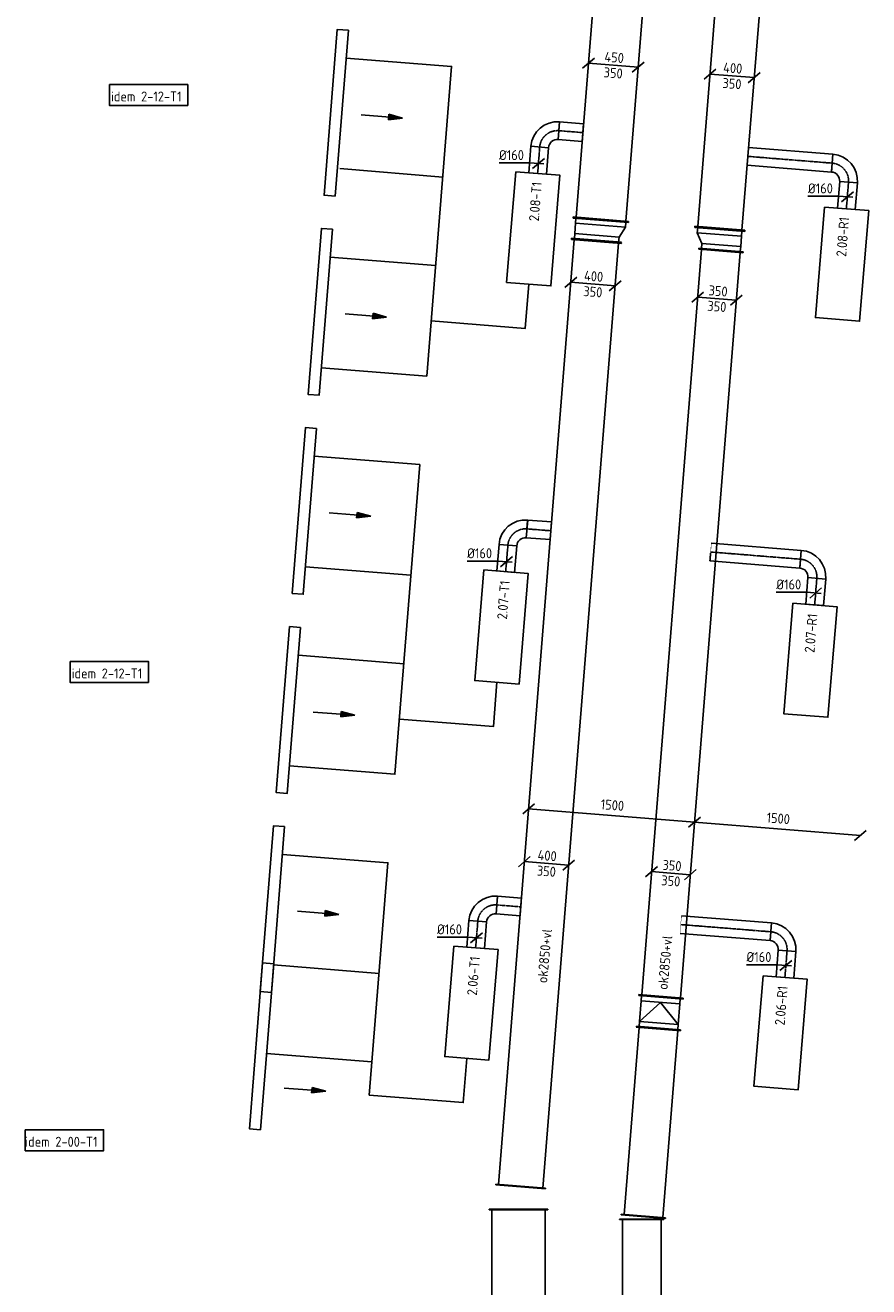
# Model space of a CAD drawing. Header units: millimetres. Extents: x -2770 to 48660, y -299 to 65946.
# Tile 8 of 39: x -2733 to 4871, y 21500 to 32869. Entities that reach past the tile are written whole.
import ezdxf

# ---------------------------------------------------------------- set-up
doc = ezdxf.new("R2010")
doc.units = ezdxf.units.MM
doc.linetypes.add('CENTER2', pattern=[28.575, 19.05, -3.175, 3.175, -3.175])
doc.linetypes.add('SMALL_DASH', pattern=[1.5, 0.5, -1])
for name, color, linetype in [('WL570---_APP', 2, 'Continuous'), ('WL570---_RETOUR_D', 4, 'Continuous'), ('WL570---_RETOUR_HL', 1, 'CENTER2'), ('WL570---_TOEVOER', 3, 'Continuous'), ('WL570---_TOEVOER_D', 3, 'Continuous'), ('WL570---_TOEVOER_HL', 1, 'CENTER2'), ('WM570---', 1, 'Continuous'), ('WM570---_RETOUR', 1, 'Continuous'), ('WM570---_TOEVOER', 1, 'Continuous')]:
    doc.layers.add(name, color=color, linetype=linetype)
doc.styles.add('STABICAD-018', font='ISOCP.SHX', dxfattribs={"height": 90})
doc.styles.get("Standard").update_dxf_attribs({"font": 'arial.ttf'})
doc.dimstyles.new('STABICAD', dxfattribs={"dimscale": 50, "dimtxt": 1.8, "dimasz": 2, "dimexe": 0, "dimexo": 0, "dimgap": 1.5, "dimtad": 0, "dimdec": 0, "dimzin": 0, "dimdsep": 46, "dimtxsty": 'STABICAD-018', "dimblk1": 'OBLIQUE', "dimblk2": 'OBLIQUE', "dimsah": 1, "dimcen": -3, "dimadec": 1, "dimazin": 0, "dimtfac": 1, "dimtdec": 0, "dimtofl": 0, "dimtmove": 2, "dimatfit": 3, "dimfxl": 1, "dimtvp": 1.055556, "dimtolj": 1, "dimtzin": 0, "dimarcsym": 0})

# ---------------------------------------------------------------- blocks, each defined once
blk = doc.blocks.new('*U115')
at = {"color": 0, "linetype": 'Continuous'}
for p, q in [((0, 265, -2975), (5, 265, -2975)), ((0, -265, -2975), (0, 265, -2975)), ((5, -265, -2975), (5, 265, -2975)), ((5, 240, -2975), (2143, 240, -2975)), ((2148, 265, -2975), (2143, 265, -2975)), ((2143, -265, -2975), (2143, 265, -2975)), ((2148, -265, -2975), (2148, 265, -2975)), ((0, -265, -2975), (5, -265, -2975)), ((5, -240, -2975), (2143, -240, -2975)), ((2148, -265, -2975), (2143, -265, -2975))]:
    blk.add_line(p, q, dxfattribs=at)
at = {"layer": 'WM570---_TOEVOER', "color": 2}
for tag, p in [('POSITIONCODE', (1564, 20356, 2975)), ('SECTIONCODE', (1564, 20356, 2975)), ('CODE', (1714, 20051, 2975))]:
    blk.add_attdef(tag, p, '', height=1.8, dxfattribs=at)
blk = doc.blocks.new('*U109')
at = {"color": 0, "linetype": 'Continuous'}
for p, q in [((0, 200, -2975), (5, 200, -2975)), ((0, -200, -2975), (0, 200, -2975)), ((5, -200, -2975), (5, 200, -2975)), ((5, 175, -2975), (3924, 175, -2975)), ((3929, 200, -2975), (3924, 200, -2975)), ((3924, -200, -2975), (3924, 200, -2975)), ((3929, -200, -2975), (3929, 200, -2975)), ((0, -200, -2975), (5, -200, -2975)), ((5, -175, -2975), (3915, -175, -2975)), ((3920, -175, -2975), (3924, -175, -2975)), ((3929, -200, -2975), (3924, -200, -2975))]:
    blk.add_line(p, q, dxfattribs=at)
at = {"color": 2, "linetype": 'SMALL_DASH'}
blk.add_line((3915, -175, -2975), (3920, -175, -2975), dxfattribs=at)
at = {"layer": 'WM570---_TOEVOER', "color": 2}
for tag in ['CODE', 'POSITIONCODE', 'SECTIONCODE']:
    blk.add_attdef(tag, (2825, 18181, 2975), '', height=1.8, dxfattribs=at)
blk = doc.blocks.new('*U568')
at = {"color": 0, "linetype": 'Continuous'}
for p, q in [((0, 225, -3025), (5, 225, -3025)), ((0, -225, -3025), (0, 225, -3025)), ((5, -225, -3025), (5, 225, -3025)), ((5, 200, -3025), (8548, 200, -3025)), ((8553, 225, -3025), (8548, 225, -3025)), ((8548, -225, -3025), (8548, 225, -3025)), ((8553, -225, -3025), (8553, 225, -3025)), ((0, -225, -3025), (5, -225, -3025)), ((5, -200, -3025), (8548, -200, -3025)), ((8553, -225, -3025), (8548, -225, -3025))]:
    blk.add_line(p, q, dxfattribs=at)
at = {"layer": 'WM570---_TOEVOER', "color": 2}
for tag, p in [('POSITIONCODE', (1925, 26675, 3025)), ('SECTIONCODE', (1925, 26675, 3025)), ('CODE', (1732, 22401, 3025))]:
    blk.add_attdef(tag, p, '', height=1.8, dxfattribs=at)
blk = doc.blocks.new('*U782')
at = {"color": 0, "linetype": 'Continuous'}
for p, q in [((0, 200, -2975), (5, 200, -2975)), ((0, -200, -2975), (0, 200, -2975)), ((5, -200, -2975), (5, 200, -2975)), ((5, 175, -2975), (1695, 175, -2975)), ((1700, 200, -2975), (1695, 200, -2975)), ((1695, -200, -2975), (1695, 200, -2975)), ((1700, -200, -2975), (1700, 200, -2975)), ((0, -200, -2975), (5, -200, -2975)), ((5, -175, -2975), (1695, -175, -2975)), ((1700, -200, -2975), (1695, -200, -2975))]:
    blk.add_line(p, q, dxfattribs=at)
at = {"layer": 'WM570---_TOEVOER', "color": 2}
for tag, p in [('POSITIONCODE', (2721, 22537, 2975)), ('SECTIONCODE', (2704, 22323, 2975)), ('CODE', (2839, 22133, 2975))]:
    blk.add_attdef(tag, p, '', height=1.8, dxfattribs=at)
blk = doc.blocks.new('_Oblique')
at = {"color": 0, "linetype": 'ByBlock', "lineweight": -2}
blk.add_line((-0.5, -0.5), (0.5, 0.5), dxfattribs=at)
blk = doc.blocks.new('*D87')
at = {"layer": 'Defpoints', "color": 0, "transparency": 16777216}
for p in [(3300, 25687, 25), (4795, 25567), (4795, 25567)]:
    blk.add_point(p, dxfattribs=at)
at = {"layer": 'WM570---', "color": 0, "lineweight": -2, "transparency": 16777216}
blk.add_line((3300, 25687), (4795, 25567), dxfattribs=at)
at = {"layer": 'WM570---', "color": 0, "lineweight": -2, "transparency": 16777216, "xscale": 100, "yscale": 100, "zscale": 100}
for p, rotation in [((3300, 25687), 175.4126458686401), ((4795, 25567), 355.4126458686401)]:
    blk.add_blockref('_Oblique', p, dxfattribs=dict(at, rotation=rotation))
at = {"layer": 'WM570---', "color": 0, "transparency": 16777216, "insert": (4055, 25721), "char_height": 90, "attachment_point": 5, "rotation": 355.4126, "style": 'STABICAD-018'}
blk.add_mtext('\\A1;1500', dxfattribs=at)
blk = doc.blocks.new('*D88')
at = {"layer": 'Defpoints', "color": 0, "transparency": 16777216}
for p in [(1805, 25807), (1805, 25807), (3300, 25687)]:
    blk.add_point(p, dxfattribs=at)
at = {"layer": 'WM570---', "color": 0, "lineweight": -2, "transparency": 16777216}
blk.add_line((3300, 25687), (1805, 25807), dxfattribs=at)
at = {"layer": 'WM570---', "color": 0, "lineweight": -2, "transparency": 16777216, "xscale": 100, "yscale": 100, "zscale": 100}
for p, rotation in [((1805, 25807), 175.4126462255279), ((3300, 25687), 355.4126462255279)]:
    blk.add_blockref('_Oblique', p, dxfattribs=dict(at, rotation=rotation))
at = {"layer": 'WM570---', "color": 0, "transparency": 16777216, "insert": (2560, 25841), "char_height": 90, "attachment_point": 5, "rotation": 355.4126, "style": 'STABICAD-018'}
blk.add_mtext('\\A1;1500', dxfattribs=at)
blk = doc.blocks.new('*U117')
at = {"color": 0, "linetype": 'Continuous'}
for p, q in [((0, 80, -3000), (240, 80, -3000)), ((0, -80, -3000), (0, 80, -3000)), ((240, 80, -3000), (240, -80, -3000)), ((0, -80, -3000), (240, -80, -3000))]:
    blk.add_line(p, q, dxfattribs=at)
at = {"layer": 'WL570---_TOEVOER_HL', "linetype": 'CENTER2'}
blk.add_line((0, 0, -3000), (240, 0, -3000), dxfattribs=at)
at = {"layer": 'WM570---_TOEVOER', "color": 2}
for tag, p in [('POSITIONCODE', (1186, 24663, 3000)), ('SECTIONCODE', (1186, 24663, 3000)), ('CODE', (1327, 24555, 3000))]:
    blk.add_attdef(tag, p, '', height=1.8, dxfattribs=at)
blk = doc.blocks.new('*U118')
at = {"color": 0, "linetype": 'Continuous'}
for p, q in [((-160, -80, -3000), (-160, 80, -3000)), ((80, -160, -3000), (-80, -160, -3000)), ((76, -160, -3000), (0, -160, -3000)), ((76, -160, -3000), (76, -160, -3000))]:
    blk.add_line(p, q, dxfattribs=at)
for radius, start in [(240, 0), (80, 360)]:
    blk.add_arc((-160, -160, -3000), radius, start, 90, dxfattribs=at)
at = {"layer": 'WL570---_TOEVOER_HL', "linetype": 'CENTER2'}
blk.add_arc((-160, -160, -3000), 160, 0, 90, dxfattribs=at)
at = {"layer": 'WM570---_TOEVOER', "color": 2}
for tag in ['CODE', 'POSITIONCODE', 'SECTIONCODE']:
    blk.add_attdef(tag, (1359, 24954, 3000), '', height=1.8, dxfattribs=at)
blk = doc.blocks.new('*U569')
at = {"color": 0, "linetype": 'Continuous'}
for p, q in [((0, 80, -3000), (216, 80, -3000)), ((0, -80, -3000), (0, 80, -3000)), ((0, -80, -3000), (216, -80, -3000))]:
    blk.add_line(p, q, dxfattribs=at)
at = {"color": 2, "linetype": 'SMALL_DASH'}
blk.add_line((216, 80, -3000), (216, -80, -3000), dxfattribs=at)
at = {"layer": 'WL570---_TOEVOER_HL', "linetype": 'CENTER2'}
blk.add_line((0, 0, -3000), (216, 0, -3000), dxfattribs=at)
at = {"layer": 'WM570---_TOEVOER', "color": 2}
for tag, p in [('POSITIONCODE', (1640, 25082, 3000)), ('SECTIONCODE', (1640, 25082, 3000)), ('CODE', (1519, 24941, 3000))]:
    blk.add_attdef(tag, p, '', height=1.8, dxfattribs=at)
blk = doc.blocks.new('*U564')
at = {"color": 0, "linetype": 'Continuous'}
for p, q in [((-80, 6, -3000), (-355, 6, -3000)), ((50, -4, -3000), (-80, 6, -3000)), ((-54, -46, -3000), (54, 46, -3000))]:
    blk.add_line(p, q, dxfattribs=at)
at = {"color": 0, "linetype": 'Continuous', "style": 'STABICAD-018'}
blk.add_text('%%c160', height=90, dxfattribs=at).set_placement((-355, 31, -3000))
at = {"layer": 'WM570---_TOEVOER', "color": 2}
blk.add_attdef('CODE', (1335, 24645, 3000), '', height=1.8, dxfattribs=at)
blk = doc.blocks.new('*U566')
at = {"color": 0, "linetype": 'Continuous'}
for p, q in [((-146, 62, -3025), (-253, -30, -3025)), ((199, -16, -3025), (-199, 16, -3025)), ((253, 30, -3025), (146, -62, -3025))]:
    blk.add_line(p, q, dxfattribs=at)
at = {"color": 0, "linetype": 'Continuous', "style": 'STABICAD-018'}
for s, p in [('400', (-83, 32, -3025)), ('350', (-90, -108, -3025))]:
    blk.add_text(s, height=90, rotation=355.4126, dxfattribs=at).set_placement(p)
at = {"layer": 'WM570---_TOEVOER', "color": 2}
blk.add_attdef('CODE', (1966, 25315, 3025), '', height=1.8, dxfattribs=at)
blk = doc.blocks.new('*U791')
at = {"color": 0, "linetype": 'Continuous'}
for p, q in [((-121, 60, -3025), (-228, -32, -3025)), ((174, -14, -3025), (-174, 14, -3025)), ((228, 32, -3025), (121, -60, -3025))]:
    blk.add_line(p, q, dxfattribs=at)
at = {"color": 0, "linetype": 'Continuous', "style": 'STABICAD-018'}
for p in [(-79, 31, -3025), (-90, -108, -3025)]:
    blk.add_text('350', height=90, rotation=355.4126, dxfattribs=at).set_placement(p)
at = {"layer": 'WM570---_TOEVOER', "color": 2}
blk.add_attdef('CODE', (3088, 25228, 3025), '', height=1.8, dxfattribs=at)
blk = doc.blocks.new('*U93')
at = {"color": 0, "linetype": 'Continuous'}
for p, q in [((0, 80, -3000), (240, 80, -3000)), ((0, -80, -3000), (0, 80, -3000)), ((240, 80, -3000), (240, -80, -3000)), ((0, -80, -3000), (240, -80, -3000))]:
    blk.add_line(p, q, dxfattribs=at)
at = {"layer": 'WL570---_RETOUR_HL', "linetype": 'CENTER2'}
blk.add_line((0, 0, -3000), (240, 0, -3000), dxfattribs=at)
at = {"layer": 'WM570---_TOEVOER', "color": 2}
for tag, p in [('POSITIONCODE', (3973, 24396, 3000)), ('SECTIONCODE', (3973, 24396, 3000)), ('CODE', (4115, 24288, 3000))]:
    blk.add_attdef(tag, p, '', height=1.8, dxfattribs=at)
blk = doc.blocks.new('*U97')
at = {"color": 0, "linetype": 'Continuous'}
for p, q in [((-80, 160, -3000), (80, 160, -3000)), ((-76, 160, -3000), (-76, 160, -3000)), ((-76, 160, -3000), (0, 160, -3000)), ((-160, -80, -3000), (-160, 80, -3000))]:
    blk.add_line(p, q, dxfattribs=at)
for radius, end in [(80, 0), (240, 360)]:
    blk.add_arc((-160, 160, -3000), radius, 270, end, dxfattribs=at)
at = {"layer": 'WL570---_RETOUR_HL', "linetype": 'CENTER2'}
blk.add_arc((-160, 160, -3000), 160, 270, 360, dxfattribs=at)
at = {"layer": 'WM570---_TOEVOER', "color": 2}
for tag in ['CODE', 'POSITIONCODE', 'SECTIONCODE']:
    blk.add_attdef(tag, (4147, 24687, 3000), '', height=1.8, dxfattribs=at)
blk = doc.blocks.new('*U95')
at = {"color": 0, "linetype": 'Continuous'}
for p, q in [((0, 80, -3000), (814, 80, -3000)), ((0, -80, -3000), (0, 80, -3000)), ((0, -80, -3000), (814, -80, -3000))]:
    blk.add_line(p, q, dxfattribs=at)
at = {"color": 2, "linetype": 'SMALL_DASH'}
blk.add_line((814, 80, -3000), (814, -80, -3000), dxfattribs=at)
at = {"layer": 'WL570---_RETOUR_HL', "linetype": 'CENTER2'}
blk.add_line((0, 0, -3000), (814, 0, -3000), dxfattribs=at)
at = {"layer": 'WM570---_TOEVOER', "color": 2}
for tag, p in [('POSITIONCODE', (3617, 24880, 3000)), ('SECTIONCODE', (3617, 24880, 3000)), ('CODE', (3987, 24699, 3000))]:
    blk.add_attdef(tag, p, '', height=1.8, dxfattribs=at)
blk = doc.blocks.new('*U100')
at = {"color": 0, "linetype": 'Continuous'}
for p, q in [((-80, 6, -3000), (-355, 6, -3000)), ((50, -4, -3000), (-80, 6, -3000)), ((-54, -46, -3000), (54, 46, -3000))]:
    blk.add_line(p, q, dxfattribs=at)
at = {"color": 0, "linetype": 'Continuous', "style": 'STABICAD-018'}
blk.add_text('%%c160', height=90, dxfattribs=at).set_placement((-355, 31, -3000))
at = {"layer": 'WM570---_TOEVOER', "color": 2}
blk.add_attdef('CODE', (4124, 24396, 3000), '', height=1.8, dxfattribs=at)
blk = doc.blocks.new('*U91')
at = {"color": 0, "linetype": 'Continuous'}
for p, q in [((0, 80, -3000), (240, 80, -3000)), ((0, -80, -3000), (0, 80, -3000)), ((240, 80, -3000), (240, -80, -3000)), ((0, -80, -3000), (240, -80, -3000))]:
    blk.add_line(p, q, dxfattribs=at)
at = {"layer": 'WL570---_TOEVOER_HL', "linetype": 'CENTER2'}
blk.add_line((0, 0, -3000), (240, 0, -3000), dxfattribs=at)
at = {"layer": 'WM570---', "color": 2}
for tag in ['CODE', 'SECTIONCODE', 'POSITIONCODE']:
    blk.add_attdef(tag, (1327, 24555, 3000), '', height=1.8, dxfattribs=at)
blk = doc.blocks.new('*U89')
at = {"color": 0, "linetype": 'Continuous'}
for p, q in [((-160, -80, -3000), (-160, 80, -3000)), ((80, -160, -3000), (-80, -160, -3000)), ((76, -160, -3000), (0, -160, -3000)), ((76, -160, -3000), (76, -160, -3000))]:
    blk.add_line(p, q, dxfattribs=at)
for radius, start in [(240, 0), (80, 360)]:
    blk.add_arc((-160, -160, -3000), radius, start, 90, dxfattribs=at)
at = {"layer": 'WL570---_TOEVOER_HL', "linetype": 'CENTER2'}
blk.add_arc((-160, -160, -3000), 160, 0, 90, dxfattribs=at)
at = {"layer": 'WM570---', "color": 2}
for tag in ['CODE', 'POSITIONCODE', 'SECTIONCODE']:
    blk.add_attdef(tag, (1359, 24954, 3000), '', height=1.8, dxfattribs=at)
blk = doc.blocks.new('*U90')
at = {"color": 0, "linetype": 'Continuous'}
for p, q in [((0, 80, -3000), (216, 80, -3000)), ((0, -80, -3000), (0, 80, -3000)), ((216, 80, -3000), (216, -80, -3000)), ((0, -80, -3000), (216, -80, -3000))]:
    blk.add_line(p, q, dxfattribs=at)
at = {"layer": 'WL570---_TOEVOER_HL', "linetype": 'CENTER2'}
blk.add_line((0, 0, -3000), (216, 0, -3000), dxfattribs=at)
at = {"layer": 'WM570---', "color": 2}
for tag in ['CODE', 'POSITIONCODE', 'SECTIONCODE']:
    blk.add_attdef(tag, (1519, 24941, 3000), '', height=1.8, dxfattribs=at)
blk = doc.blocks.new('*U92')
at = {"color": 0, "linetype": 'Continuous'}
for p, q in [((-80, 6, -3000), (-355, 6, -3000)), ((50, -4, -3000), (-80, 6, -3000)), ((-54, -46, -3000), (54, 46, -3000))]:
    blk.add_line(p, q, dxfattribs=at)
at = {"color": 0, "linetype": 'Continuous', "style": 'STABICAD-018'}
blk.add_text('%%c160', height=90, dxfattribs=at).set_placement((-355, 31, -3000))
at = {"layer": 'WM570---', "color": 2}
blk.add_attdef('CODE', (1335, 24645, 3000), '', height=1.8, dxfattribs=at)
blk = doc.blocks.new('*U94')
at = {"color": 0, "linetype": 'Continuous'}
for p, q in [((0, 80, -3000), (240, 80, -3000)), ((0, -80, -3000), (0, 80, -3000)), ((240, 80, -3000), (240, -80, -3000)), ((0, -80, -3000), (240, -80, -3000))]:
    blk.add_line(p, q, dxfattribs=at)
at = {"layer": 'WL570---_RETOUR_HL', "linetype": 'CENTER2'}
blk.add_line((0, 0, -3000), (240, 0, -3000), dxfattribs=at)
at = {"layer": 'WM570---_TOEVOER', "color": 2}
for tag, p in [('POSITIONCODE', (4242, 27754, 3000)), ('SECTIONCODE', (4242, 27754, 3000)), ('CODE', (4384, 27645, 3000))]:
    blk.add_attdef(tag, p, '', height=1.8, dxfattribs=at)
blk = doc.blocks.new('*U99')
at = {"color": 0, "linetype": 'Continuous'}
for p, q in [((-80, 6, -3000), (-355, 6, -3000)), ((50, -4, -3000), (-80, 6, -3000)), ((-54, -46, -3000), (54, 46, -3000))]:
    blk.add_line(p, q, dxfattribs=at)
at = {"color": 0, "linetype": 'Continuous', "style": 'STABICAD-018'}
blk.add_text('%%c160', height=90, dxfattribs=at).set_placement((-355, 31, -3000))
at = {"layer": 'WM570---_TOEVOER', "color": 2}
blk.add_attdef('CODE', (4392, 27753, 3000), '', height=1.8, dxfattribs=at)
blk = doc.blocks.new('*U98')
at = {"color": 0, "linetype": 'Continuous'}
for p, q in [((-80, 160, -3000), (80, 160, -3000)), ((-76, 160, -3000), (-76, 160, -3000)), ((-76, 160, -3000), (0, 160, -3000)), ((-160, -80, -3000), (-160, 80, -3000))]:
    blk.add_line(p, q, dxfattribs=at)
for radius in [80, 240]:
    blk.add_arc((-160, 160, -3000), radius, 270, 0, dxfattribs=at)
at = {"layer": 'WL570---_RETOUR_HL', "linetype": 'CENTER2'}
blk.add_arc((-160, 160, -3000), 160, 270, 0, dxfattribs=at)
at = {"layer": 'WM570---_TOEVOER', "color": 2}
for tag in ['CODE', 'POSITIONCODE', 'SECTIONCODE']:
    blk.add_attdef(tag, (4415, 28044, 3000), '', height=1.8, dxfattribs=at)
blk = doc.blocks.new('*U96')
at = {"color": 0, "linetype": 'Continuous'}
for p, q in [((0, 80, -3000), (813, 80, -3000)), ((0, -80, -3000), (0, 80, -3000)), ((0, -80, -3000), (813, -80, -3000))]:
    blk.add_line(p, q, dxfattribs=at)
at = {"color": 2, "linetype": 'SMALL_DASH'}
blk.add_line((813, 80, -3000), (813, -80, -3000), dxfattribs=at)
at = {"layer": 'WL570---_RETOUR_HL', "linetype": 'CENTER2'}
blk.add_line((0, 0, -3000), (813, 0, -3000), dxfattribs=at)
at = {"layer": 'WM570---_TOEVOER', "color": 2}
for tag, p in [('POSITIONCODE', (3886, 28237, 3000)), ('SECTIONCODE', (3886, 28237, 3000)), ('CODE', (4256, 28057, 3000))]:
    blk.add_attdef(tag, p, '', height=1.8, dxfattribs=at)
blk = doc.blocks.new('*U786')
at = {"color": 0, "linetype": 'Continuous'}
for p, q in [((0, 200, -3025), (5, 200, -3025)), ((0, -200, -3025), (0, 200, -3025)), ((5, -200, -3025), (5, 200, -3025)), ((5, 175, -3025), (6743, 175, -3025)), ((6748, 200, -3025), (6743, 200, -3025)), ((6743, -200, -3025), (6743, 200, -3025)), ((6748, -200, -3025), (6748, 200, -3025)), ((0, -200, -3025), (5, -200, -3025)), ((5, -175, -3025), (6743, -175, -3025)), ((6748, -200, -3025), (6743, -200, -3025))]:
    blk.add_line(p, q, dxfattribs=at)
at = {"layer": 'WM570---_TOEVOER', "color": 2}
for tag, p in [('POSITIONCODE', (3119, 27500, 3025)), ('SECTIONCODE', (2944, 25316, 3025)), ('CODE', (2998, 24113, 3025))]:
    blk.add_attdef(tag, p, '', height=1.8, dxfattribs=at)
blk = doc.blocks.new('*U784')
at = {"color": 0, "linetype": 'Continuous'}
for p, q in [((-50, 200, -3025), (-45, 200, -3025)), ((-50, -200, -3025), (-50, 200, -3025)), ((-45, -200, -3025), (-45, 200, -3025)), ((-45, 175, -3025), (0, 175, -3025)), ((187, 175, -3025), (0, 175, -3025)), ((0, -175, -3025), (0, 175, -3025)), ((187, 175, -3025), (0, 0, -3025)), ((232, 175, -3025), (187, 175, -3025)), ((187, -175, -3025), (187, 175, -3025)), ((237, 200, -3025), (232, 200, -3025)), ((232, -200, -3025), (232, 200, -3025)), ((237, -200, -3025), (237, 200, -3025)), ((187, -175, -3025), (0, 0, -3025)), ((-50, -200, -3025), (-45, -200, -3025)), ((0, -175, -3025), (-45, -175, -3025)), ((0, -175, -3025), (187, -175, -3025)), ((187, -175, -3025), (232, -175, -3025)), ((237, -200, -3025), (232, -200, -3025))]:
    blk.add_line(p, q, dxfattribs=at)
at = {"layer": 'WM570---_TOEVOER', "color": 2}
for tag in ['CODE', 'POSITIONCODE', 'SECTIONCODE']:
    blk.add_attdef(tag, (2994, 24063, 3025), '', height=1.8, dxfattribs=at)
blk = doc.blocks.new('*U567')
at = {"color": 0, "linetype": 'Continuous'}
for p, q in [((-50, 225, -3025), (-45, 225, -3025)), ((-50, -225, -3025), (-50, 225, -3025)), ((-45, -225, -3025), (-45, 225, -3025)), ((0, 200, -3025), (-45, 200, -3025)), ((93, 200, -3025), (0, 200, -3025)), ((0, -200, -3025), (0, 200, -3025)), ((93, 200, -3025), (138, 200, -3025)), ((93, -250, -3025), (93, 200, -3025)), ((143, 225, -3025), (138, 225, -3025)), ((138, -275, -3025), (138, 225, -3025)), ((143, -275, -3025), (143, 225, -3025)), ((-50, -225, -3025), (-45, -225, -3025)), ((-45, -200, -3025), (0, -200, -3025)), ((93, -250, -3025), (0, -200, -3025)), ((138, -250, -3025), (93, -250, -3025)), ((143, -275, -3025), (138, -275, -3025))]:
    blk.add_line(p, q, dxfattribs=at)
at = {"layer": 'WM570---_TOEVOER', "color": 2, "style": 'STABICAD-018'}
blk.add_attdef('CODE', (2420, 31076, 3025), '', height=1.8, dxfattribs=at)
at = {"layer": 'WM570---_TOEVOER', "color": 2}
for tag in ['POSITIONCODE', 'SECTIONCODE']:
    blk.add_attdef(tag, (2420, 30976, 3025), '', height=1.8, dxfattribs=at)
blk = doc.blocks.new('*U571')
at = {"color": 0, "linetype": 'Continuous'}
for p, q in [((0, 250, -3025), (5, 250, -3025)), ((0, -250, -3025), (0, 250, -3025)), ((5, -250, -3025), (5, 250, -3025)), ((5869, 250, -3025), (5864, 250, -3025)), ((5864, -250, -3025), (5864, 250, -3025)), ((5869, -250, -3025), (5869, 250, -3025)), ((5, 225, -3025), (5864, 225, -3025)), ((5, -225, -3025), (5864, -225, -3025)), ((0, -250, -3025), (5, -250, -3025)), ((5869, -250, -3025), (5864, -250, -3025))]:
    blk.add_line(p, q, dxfattribs=at)
at = {"layer": 'WM570---_TOEVOER', "color": 2}
for tag, p in [('POSITIONCODE', (2572, 34431, 3025)), ('SECTIONCODE', (2572, 34431, 3025)), ('CODE', (2457, 31117, 3025))]:
    blk.add_attdef(tag, p, '', height=1.8, dxfattribs=at)
blk = doc.blocks.new('*U788')
at = {"color": 0, "linetype": 'Continuous'}
for p, q in [((143, 250, -3025), (138, 250, -3025)), ((138, -200, -3025), (138, 250, -3025)), ((143, -200, -3025), (143, 250, -3025)), ((-50, 200, -3025), (-45, 200, -3025)), ((-50, -200, -3025), (-50, 200, -3025)), ((-45, -200, -3025), (-45, 200, -3025)), ((-45, 175, -3025), (0, 175, -3025)), ((93, 225, -3025), (0, 175, -3025)), ((0, -175, -3025), (0, 175, -3025)), ((138, 225, -3025), (93, 225, -3025)), ((93, -175, -3025), (93, 225, -3025)), ((-50, -200, -3025), (-45, -200, -3025)), ((0, -175, -3025), (-45, -175, -3025)), ((0, -175, -3025), (93, -175, -3025)), ((93, -175, -3025), (138, -175, -3025)), ((143, -200, -3025), (138, -200, -3025))]:
    blk.add_line(p, q, dxfattribs=at)
at = {"layer": 'WM570---_TOEVOER', "color": 2, "style": 'STABICAD-018'}
blk.add_attdef('CODE', (3542, 30989, 3025), '', height=1.8, dxfattribs=at)
at = {"layer": 'WM570---_TOEVOER', "color": 2}
for tag in ['POSITIONCODE', 'SECTIONCODE']:
    blk.add_attdef(tag, (3542, 30889, 3025), '', height=1.8, dxfattribs=at)
blk = doc.blocks.new('*U793')
at = {"color": 0, "linetype": 'Continuous'}
for p, q in [((0, 225, -3025), (5, 225, -3025)), ((0, -225, -3025), (0, 225, -3025)), ((5, -225, -3025), (5, 225, -3025)), ((5, 200, -3025), (5863, 200, -3025)), ((5868, 225, -3025), (5863, 225, -3025)), ((5863, -225, -3025), (5863, 225, -3025)), ((5868, -225, -3025), (5868, 225, -3025)), ((0, -225, -3025), (5, -225, -3025)), ((5, -200, -3025), (5863, -200, -3025)), ((5868, -225, -3025), (5863, -225, -3025))]:
    blk.add_line(p, q, dxfattribs=at)
at = {"layer": 'WM570---_TOEVOER', "color": 2}
for tag in ['CODE', 'SECTIONCODE', 'POSITIONCODE']:
    blk.add_attdef(tag, (3528, 31034, 3025), '', height=1.8, dxfattribs=at)
blk = doc.blocks.new('*U572')
at = {"color": 0, "linetype": 'Continuous'}
for p, q in [((-170, 64, -3025), (-278, -28, -3025)), ((224, -18, -3025), (-224, 18, -3025)), ((278, 28, -3025), (170, -64, -3025))]:
    blk.add_line(p, q, dxfattribs=at)
at = {"color": 0, "linetype": 'Continuous', "style": 'STABICAD-018'}
for s, p in [('450', (-83, 32, -3025)), ('350', (-90, -108, -3025))]:
    blk.add_text(s, height=90, rotation=355.4126, dxfattribs=at).set_placement(p)
at = {"layer": 'WM570---_TOEVOER', "color": 2}
blk.add_attdef('CODE', (2568, 32509, 3025), '', height=1.8, dxfattribs=at)
blk = doc.blocks.new('*U797')
at = {"color": 0, "linetype": 'Continuous'}
for p, q in [((-146, 62, -3025), (-253, -30, -3025)), ((199, -16, -3025), (-199, 16, -3025)), ((253, 30, -3025), (146, -62, -3025))]:
    blk.add_line(p, q, dxfattribs=at)
at = {"color": 0, "linetype": 'Continuous', "style": 'STABICAD-018'}
for s, p in [('400', (-83, 32, -3025)), ('350', (-90, -108, -3025))]:
    blk.add_text(s, height=90, rotation=355.4126, dxfattribs=at).set_placement(p)
at = {"layer": 'WM570---_TOEVOER', "color": 2}
blk.add_attdef('CODE', (3639, 32413, 3025), '', height=1.8, dxfattribs=at)
blk = doc.blocks.new('*U565')
at = {"color": 0, "linetype": 'Continuous'}
for p, q in [((-146, 62, -3025), (-253, -30, -3025)), ((199, -16, -3025), (-199, 16, -3025)), ((253, 30, -3025), (146, -62, -3025))]:
    blk.add_line(p, q, dxfattribs=at)
at = {"color": 0, "linetype": 'Continuous', "style": 'STABICAD-018'}
for s, p in [('400', (-83, 32, -3025)), ('350', (-90, -108, -3025))]:
    blk.add_text(s, height=90, rotation=355.4126, dxfattribs=at).set_placement(p)
at = {"layer": 'WM570---_TOEVOER', "color": 2}
blk.add_attdef('CODE', (2385, 30537, 3025), '', height=1.8, dxfattribs=at)
blk = doc.blocks.new('*U790')
at = {"color": 0, "linetype": 'Continuous'}
for p, q in [((-121, 60, -3025), (-228, -32, -3025)), ((174, -14, -3025), (-174, 14, -3025)), ((228, 32, -3025), (121, -60, -3025))]:
    blk.add_line(p, q, dxfattribs=at)
at = {"color": 0, "linetype": 'Continuous', "style": 'STABICAD-018'}
for p in [(-79, 31, -3025), (-90, -108, -3025)]:
    blk.add_text('350', height=90, rotation=355.4126, dxfattribs=at).set_placement(p)
at = {"layer": 'WM570---_TOEVOER', "color": 2}
blk.add_attdef('CODE', (3503, 30405, 3025), '', height=1.8, dxfattribs=at)
blk = doc.blocks.new('*U783')
at = {"color": 0, "linetype": 'Continuous'}
for p, q in [((0, 80, -3000), (240, 80, -3000)), ((0, -80, -3000), (0, 80, -3000)), ((240, 80, -3000), (240, -80, -3000)), ((0, -80, -3000), (240, -80, -3000))]:
    blk.add_line(p, q, dxfattribs=at)
at = {"layer": 'WL570---_RETOUR_HL', "linetype": 'CENTER2'}
blk.add_line((0, 0, -3000), (240, 0, -3000), dxfattribs=at)
at = {"layer": 'WM570---_TOEVOER', "color": 2}
for tag, p in [('SECTIONCODE', (4527, 31323, 3000)), ('POSITIONCODE', (4527, 31323, 3000)), ('CODE', (4669, 31215, 3000))]:
    blk.add_attdef(tag, p, '', height=1.8, dxfattribs=at)
blk = doc.blocks.new('*U789')
at = {"color": 0, "linetype": 'Continuous'}
for p, q in [((-80, 6, -3000), (-355, 6, -3000)), ((50, -4, -3000), (-80, 6, -3000)), ((-54, -46, -3000), (54, 46, -3000))]:
    blk.add_line(p, q, dxfattribs=at)
at = {"color": 0, "linetype": 'Continuous', "style": 'STABICAD-018'}
blk.add_text('%%c160', height=90, dxfattribs=at).set_placement((-355, 31, -3000))
at = {"layer": 'WM570---_TOEVOER', "color": 2}
blk.add_attdef('CODE', (4678, 31323, 3000), '', height=1.8, dxfattribs=at)
blk = doc.blocks.new('*U785')
at = {"color": 0, "linetype": 'Continuous'}
for p, q in [((-80, 160, -3000), (80, 160, -3000)), ((-76, 160, -3000), (-76, 160, -3000)), ((-76, 160, -3000), (0, 160, -3000)), ((-160, -80, -3000), (-160, 80, -3000))]:
    blk.add_line(p, q, dxfattribs=at)
for radius in [80, 240]:
    blk.add_arc((-160, 160, -3000), radius, 270, 0, dxfattribs=at)
at = {"layer": 'WL570---_RETOUR_HL', "linetype": 'CENTER2'}
blk.add_arc((-160, 160, -3000), 160, 270, 0, dxfattribs=at)
at = {"layer": 'WM570---_TOEVOER', "color": 2}
for tag in ['CODE', 'POSITIONCODE', 'SECTIONCODE']:
    blk.add_attdef(tag, (4701, 31613, 3000), '', height=1.8, dxfattribs=at)
blk = doc.blocks.new('*U787')
at = {"color": 0, "linetype": 'Continuous'}
for p, q in [((0, 80, -3000), (763, 80, -3000)), ((0, -80, -3000), (0, 80, -3000)), ((0, -80, -3000), (763, -80, -3000))]:
    blk.add_line(p, q, dxfattribs=at)
at = {"color": 2, "linetype": 'SMALL_DASH'}
blk.add_line((763, 80, -3000), (763, -80, -3000), dxfattribs=at)
at = {"layer": 'WL570---_RETOUR_HL', "linetype": 'CENTER2'}
blk.add_line((0, 0, -3000), (763, 0, -3000), dxfattribs=at)
at = {"layer": 'WM570---_TOEVOER', "color": 2}
for tag in ['CODE', 'POSITIONCODE', 'SECTIONCODE']:
    blk.add_attdef(tag, (4542, 31626, 3000), '', height=1.8, dxfattribs=at)
blk = doc.blocks.new('DM_SYM002')
at = {"color": 0, "linetype": 'Continuous'}
for p, q in [((0, 0), (-7.5, 0)), ((-2.5, -0.5), (-2.5, 0.5)), ((-2.5, 0.5), (0, 0)), ((0, 0), (-2.5, -0.5))]:
    blk.add_line(p, q, dxfattribs=at)
blk.add_solid([(-2.5, 0.5), (-2.5, -0.5), (0, 0)], dxfattribs=at)

msp = doc.modelspace()

# ---------------------------------------------------------------- linework, layer by layer
at = {"layer": 'WL570---_APP', "color": 2}
for points in [[(1688.7, 31548.6), (2087.4, 31516.7), (2005.2, 30520.1), (1606.5, 30552)], [(4472.1, 31230.4), (4870.9, 31198.5), (4788.7, 30201.9), (4390, 30233.8)], [(1401.5, 27960.1), (1800.2, 27928.2), (1718.1, 26931.6), (1319.4, 26963.5)], [(4186.5, 27661.1), (4585.3, 27629.2), (4503.1, 26632.5), (4104.4, 26664.4)], [(1130.3, 24570.9), (1529.1, 24539), (1446.9, 23542.4), (1048.2, 23574.3)], [(3917.9, 24303.6), (4316.6, 24271.7), (4234.5, 23275), (3835.8, 23306.9)]]:
    msp.add_lwpolyline(points, close=True, dxfattribs=at)
at = {"layer": 'WL570---_TOEVOER_D'}
for points in [[(179.8, 32824.3), (80.1, 32832.2), (-39.5, 31337), (60.2, 31329)], [(36.3, 31030), (-63.4, 31038), (-183.1, 29542.7), (-83.4, 29534.8)], [(-107.3, 29235.7), (-207, 29243.7), (-326.6, 27748.5), (-227, 27740.5)], [(-250.9, 27441.5), (-350.6, 27449.4), (-470.2, 25954.2), (-370.5, 25946.2)], [(-394.4, 25647.2), (-494.1, 25655.2), (-613.8, 24159.9), (-514.1, 24152)], [(-493.4, 24411), (-593, 24419), (-712.7, 22923.8), (-613, 22915.8)]]:
    msp.add_lwpolyline(points, close=True, dxfattribs=at)
for points in [[(-63.5, 29782.7), (886.8, 29706.7), (1110.1, 32497.8), (159.8, 32573.8)], [(104.4, 31577), (1030.4, 31501)], [(16.2, 30779.6), (966.6, 30703.5)], [(1805.9, 30536), (1774, 30137.3), (926.7, 30205.1)], [(-127.4, 28985.3), (823, 28909.2), (599.7, 26118.2), (-350.7, 26194.2)], [(-207.1, 27988.5), (743.2, 27912.4)], [(-270.9, 27191), (679.4, 27115)], [(1518.8, 26947.5), (1486.8, 26548.8), (639.6, 26616.6)], [(1247.6, 23558.3), (1215.7, 23159.6), (368.4, 23227.4), (535.9, 25320.7), (-414.5, 25396.8)], [(-494.2, 24399.9), (456.1, 24323.9)], [(-558.1, 23602.5), (392.3, 23526.5)]]:
    msp.add_lwpolyline(points, dxfattribs=at)
at = {"layer": 'WM570---_TOEVOER'}
for points in [[(-1973.3, 32334.9), (-1267.7, 32334.9), (-1267.7, 32146.6), (-1973.3, 32146.6)], [(-2327.9, 27135.3), (-1622.3, 27135.3), (-1622.3, 26947), (-2327.9, 26947)], [(-2732.9, 22914.8), (-2027.3, 22914.8), (-2027.3, 22726.5), (-2732.9, 22726.5)]]:
    msp.add_lwpolyline(points, close=True, dxfattribs=at)

# ---------------------------------------------------------------- block references
at = {"layer": 'WL570---_RETOUR_D', "linetype": 'Continuous'}
for name, p, rotation in [('*U793', (3528.3, 31033.9, 3025), 85.41264622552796), ('*U787', (4541.5, 31626.2, 3000), 175.4126462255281), ('*U785', (4701, 31613.4, 3000), 85.42526662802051), ('*U783', (4669.1, 31214.6, 3000), 85.42526662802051), ('*U788', (3541.8, 30889, 3025), 85.41264622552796), ('*U786', (2998.1, 24112.7, 3025), 85.41264622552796), ('*U96', (4256, 28056.8, 3000), 175.4126462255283), ('*U98', (4415.4, 28044.1, 3000), 85.42526662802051), ('*U94', (4383.5, 27645.3, 3000), 85.42526662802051), ('*U95', (3987.3, 24699.3, 3000), 175.4126462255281), ('*U97', (4146.8, 24686.6, 3000), 85.42526662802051), ('*U93', (4114.9, 24287.8, 3000), 85.42526662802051), ('*U784', (2994.1, 24062.9, 3025), 265.412646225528), ('*U782', (2839.2, 22132.6, 2975), 85.41264622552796), ('*U109', (2825, 18180.9, 2975), 90.00000000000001)]:
    msp.add_blockref(name, p, dxfattribs=dict(at, rotation=rotation))
at = {"layer": 'WL570---_TOEVOER', "linetype": 'Continuous', "xscale": 49.99999999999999, "yscale": 49.99999999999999, "zscale": 49.99999999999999, "rotation": 355.4252666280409}
for p in [(668.2, 32032.8), (524.7, 30238.5), (381.1, 28444.2), (237.5, 26650), (94, 24855.7), (-24.6, 23261.4)]:
    msp.add_blockref('DM_SYM002', p, dxfattribs=at)
at = {"layer": 'WL570---_TOEVOER_D', "linetype": 'Continuous'}
for name, p, rotation in [('*U571', (2456.5, 31116.8, 3025), 85.41264622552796), ('*U89', (1917.5, 31931.5, 3000), 85.42526662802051), ('*U90', (2077, 31918.8, 3000), 355.4126462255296), ('*U91', (1885.6, 31532.9, 3000), 85.42526662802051), ('*U567', (2420.1, 30975.9, 3025), 85.41264622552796), ('*U568', (1732.1, 22400.7, 3025), 85.41264622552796), ('*U89', (1630.4, 28343, 3000), 85.42526662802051), ('*U90', (1789.9, 28330.2, 3000), 355.4126462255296), ('*U91', (1598.5, 27944.3, 3000), 85.42526662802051), ('*U118', (1359.2, 24953.8, 3000), 85.42526662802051), ('*U569', (1518.7, 24941.1, 3000), 355.4126462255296), ('*U117', (1327.3, 24555.2, 3000), 85.42526662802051), ('*U115', (1714.2, 20051.1, 2975), 90.00000000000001)]:
    msp.add_blockref(name, p, dxfattribs=dict(at, rotation=rotation))
at = {"layer": 'WM570---_RETOUR', "linetype": 'Continuous'}
for name, p in [('*U797', (3639, 32412.7, 3025)), ('*U789', (4677.8, 31322.6, 3000)), ('*U790', (3502.9, 30404.9, 3025)), ('*U99', (4392.2, 27753.3, 3000)), ('*U791', (3087.5, 25227.6, 3025)), ('*U100', (4123.5, 24395.8, 3000))]:
    msp.add_blockref(name, p, dxfattribs=at)
at = {"layer": 'WM570---_TOEVOER', "linetype": 'Continuous'}
for name, p in [('*U572', (2568.3, 32509.2, 3025)), ('*U92', (1892.9, 31622.9, 3000)), ('*U565', (2384.9, 30536.8, 3025)), ('*U92', (1605.7, 28034.4, 3000)), ('*U566', (1966, 25315.2, 3025)), ('*U564', (1334.5, 24645.2, 3000))]:
    msp.add_blockref(name, p, dxfattribs=at)

# ---------------------------------------------------------------- texts
at = {"layer": 'WM570---', "style": 'STABICAD-018'}
for s, p in [('2.08-T1', (1896.5, 31100)), ('2.08-R1', (4666.7, 30780)), ('2.07-T1', (1609.4, 27511.5)), ('2.07-R1', (4381.1, 27210.7)), ('2.06-T1', (1338.2, 24122.3)), ('2.06-R1', (4112.5, 23853.2))]:
    msp.add_text(s, height=90, rotation=85.41, dxfattribs=at).set_placement(p)
at = {"layer": 'WM570---_RETOUR', "linetype": 'Continuous', "style": 'STABICAD-018'}
msp.add_text('ok2850+vl', height=90, rotation=84.70914, dxfattribs=at).set_placement((3056.5, 24173.9))
at = {"layer": 'WM570---_TOEVOER', "style": 'STABICAD-018'}
for s, p in [('idem 2-12-T1', (-1960.1, 32182)), ('idem 2-12-T1', (-2314.7, 26982.3)), ('idem 2-00-T1', (-2732.9, 22761.9))]:
    msp.add_text(s, height=90, dxfattribs=at).set_placement(p)
msp.add_text('ok2850+vl', height=90, rotation=84.70914, dxfattribs=at).set_placement((1970.7, 24233.5))

# ---------------------------------------------------------------- dimensions: what is measured, and where the dimension line sits
at = {"layer": 'WM570---'}
for p1, p2, picture, middle in [((3299.9, 25686.8), (1804.8, 25806.7), '*D88', (2559.9, 25841.4)), ((3299.9, 25686.8, 25), (4795.1, 25566.8), '*D87', (4055.1, 25721.5))]:
    dim = msp.add_aligned_dim(p1=p1, p2=p2, distance=0, dimstyle='STABICAD', dxfattribs=at)
    dim.commit()
    dim.dimension.update_dxf_attribs({"geometry": picture, "text_midpoint": middle})

doc.saveas('drawing.dxf')
